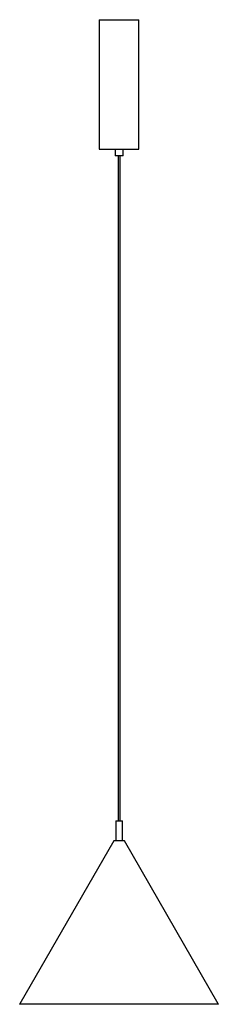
# Paper-space layout '_Posterior' of a CAD drawing. Header units: millimetres. Extents: x -143 to 156, y -897 to 584.
import ezdxf

# ---------------------------------------------------------------- set-up
doc = ezdxf.new("R2010")
doc.units = ezdxf.units.MM

psp = doc.layouts.new('_Posterior')

# ---------------------------------------------------------------- linework, layer by layer
at = {"color": 7, "linetype": 'Continuous', "lineweight": 25}
for p, q in [((-23.1, 583.6), (-23.1, 388.6)), ((-23.1, 583.6), (36.9, 583.6)), ((36.9, 388.6), (36.9, 583.6)), ((-23.1, 388.6), (36.9, 388.6)), ((0.9, 388.6), (0.9, 378.6)), ((12.9, 378.6), (12.9, 388.6)), ((12.9, 378.6), (0.9, 378.6)), ((5.4, 378.6), (5.4, -621.4)), ((8.4, -621.4), (8.4, 378.6)), ((1.9, -621.4), (1.9, -651.4)), ((1.9, -621.4), (11.9, -621.4)), ((11.9, -651.4), (11.9, -621.4)), ((-1.1, -651.4), (-142.7, -896.6)), ((14.9, -651.4), (-1.1, -651.4)), ((156.4, -896.6), (14.9, -651.4)), ((156, -897.4), (-142.3, -897.4))]:
    psp.add_line(p, q, dxfattribs=at)
at = {"color": 8, "linetype": 'Continuous', "lineweight": 25}
psp.add_line((-142.7, -896.6), (156.4, -896.6), dxfattribs=at)
at = {"color": 7, "linetype": 'Continuous', "lineweight": 25}
for centre, start, end in [((-142.3, -896.9), 150, 270), ((156, -896.9), 270, 30)]:
    psp.add_arc(centre, 0.5, start, end, dxfattribs=at)

doc.saveas('drawing.dxf')
